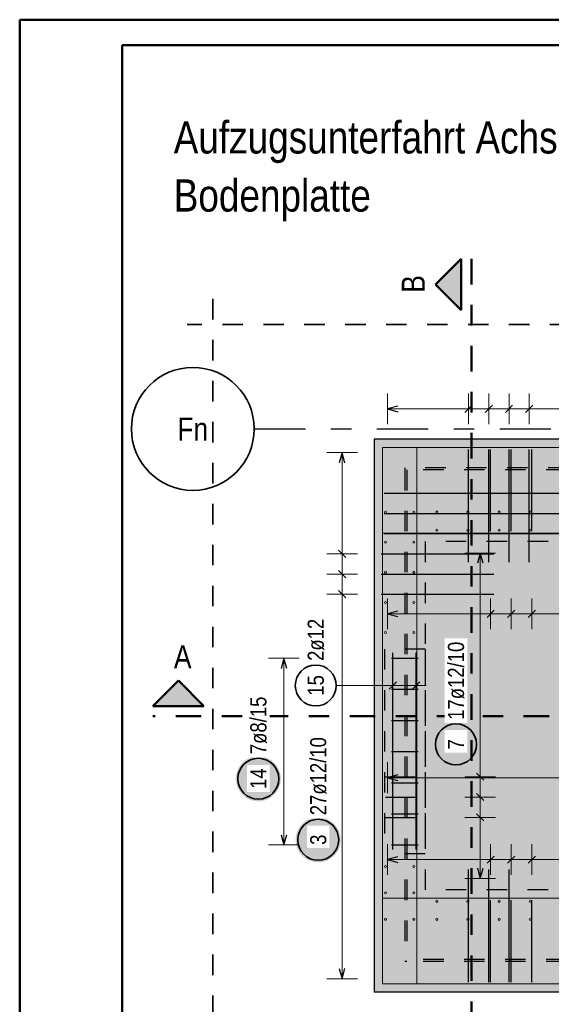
# Model space of a CAD drawing. Header units: millimetres. Extents: x -80 to 34, y 0 to 18.
# Tile 119 of 135: x 0 to 2.6, y 10.04 to 14.85. Entities that reach past the tile are written whole.
import ezdxf
from ezdxf.enums import TextEntityAlignment as Align

# ---------------------------------------------------------------- set-up
doc = ezdxf.new("R2010")
doc.units = ezdxf.units.MM
for name, pattern in [('DASHDOT', [1, 0.5, -0.25, 0, -0.25]), ('DASHDOTX2', [2, 1, -0.5, 0, -0.5]), ('HIDDEN', [0.375, 0.25, -0.125])]:
    doc.linetypes.add(name, pattern=pattern)
for name, color, linetype, lineweight in [('Achsen', 7, 'Continuous', 20), ('Geschnittene Kanten', 7, 'Continuous', 20), ('nplo', 7, 'Continuous', 20)]:
    doc.layers.add(name, color=color, linetype=linetype, lineweight=lineweight)
doc.styles.add('Arial Narrow', font='ARIALN.TTF')

msp = doc.modelspace()

# ---------------------------------------------------------------- hatches: boundary and pattern name
at = {"lineweight": 25, "true_color": 0x0000ff}
for points in [[(2.032037, 13.55784), (2.157037, 13.43284), (2.157037, 13.68284)], [(0.775374, 11.624743), (0.650374, 11.499743), (0.900374, 11.499743)]]:
    msp.add_hatch(color=5, dxfattribs=at).paths.add_polyline_path(points)
at = {"lineweight": 25, "true_color": 0xcef2bf}
msp.add_hatch(color=254, dxfattribs=at).paths.add_polyline_path([(4.631509, 12.802676), (4.631509, 10.102671), (1.731504, 10.102671), (1.731504, 12.802676)])
at = {"lineweight": 25, "true_color": 0xffffff}
for points in [[(2.241467, 11.312591), (2.2414, 11.31643), (2.241199, 11.320264), (2.240864, 11.324089), (2.240396, 11.3279), (2.239796, 11.331692), (2.239063, 11.335461), (2.238199, 11.339202), (2.237205, 11.342911), (2.236083, 11.346583), (2.234833, 11.350213), (2.233457, 11.353797), (2.231957, 11.357332), (2.230334, 11.360812), (2.228591, 11.364233), (2.226729, 11.367591), (2.224752, 11.370882), (2.222661, 11.374102), (2.220459, 11.377247), (2.218148, 11.380313), (2.215732, 11.383297), (2.213213, 11.386195), (2.210594, 11.389003), (2.207879, 11.391718), (2.205071, 11.394337), (2.202173, 11.396856), (2.199189, 11.399272), (2.196123, 11.401583), (2.192978, 11.403785), (2.189758, 11.405876), (2.186467, 11.407853), (2.183109, 11.409715), (2.179687, 11.411458), (2.176208, 11.413081), (2.172673, 11.414581), (2.169089, 11.415957), (2.165459, 11.417207), (2.161787, 11.418329), (2.158078, 11.419323), (2.154337, 11.420187), (2.150568, 11.42092), (2.146776, 11.42152), (2.142965, 11.421988), (2.13914, 11.422323), (2.135306, 11.422524), (2.131467, 11.422591), (2.127628, 11.422524), (2.123793, 11.422323), (2.119969, 11.421988), (2.116158, 11.42152), (2.112365, 11.42092), (2.108596, 11.420187), (2.104855, 11.419323), (2.101147, 11.418329), (2.097475, 11.417207), (2.093844, 11.415957), (2.09026, 11.414581), (2.086726, 11.413081), (2.083246, 11.411458), (2.079825, 11.409715), (2.076467, 11.407853), (2.073176, 11.405876), (2.069955, 11.403785), (2.06681, 11.401583), (2.063744, 11.399272), (2.06076, 11.396856), (2.057862, 11.394337), (2.055054, 11.391718), (2.052339, 11.389003), (2.049721, 11.386195), (2.047202, 11.383297), (2.044785, 11.380313), (2.042475, 11.377247), (2.040273, 11.374102), (2.038181, 11.370882), (2.036204, 11.367591), (2.034342, 11.364233), (2.032599, 11.360812), (2.030977, 11.357332), (2.029476, 11.353797), (2.0281, 11.350213), (2.02685, 11.346583), (2.025728, 11.342911), (2.024734, 11.339202), (2.02387, 11.335461), (2.023138, 11.331692), (2.022537, 11.3279), (2.022069, 11.324089), (2.021735, 11.320264), (2.021534, 11.31643), (2.021467, 11.312591), (2.021534, 11.308752), (2.021735, 11.304917), (2.022069, 11.301093), (2.022537, 11.297282), (2.023138, 11.293489), (2.02387, 11.28972), (2.024734, 11.285979), (2.025728, 11.282271), (2.02685, 11.278599), (2.0281, 11.274968), (2.029476, 11.271384), (2.030977, 11.26785), (2.032599, 11.26437), (2.034342, 11.260949), (2.036204, 11.257591), (2.038181, 11.2543), (2.040273, 11.251079), (2.042475, 11.247934), (2.044785, 11.244868), (2.047202, 11.241884), (2.049721, 11.238986), (2.052339, 11.236178), (2.055054, 11.233463), (2.057862, 11.230845), (2.06076, 11.228326), (2.063744, 11.225909), (2.06681, 11.223599), (2.069955, 11.221397), (2.073176, 11.219305), (2.076467, 11.217328), (2.079825, 11.215466), (2.083246, 11.213723), (2.086726, 11.212101), (2.09026, 11.2106), (2.093844, 11.209224), (2.097475, 11.207974), (2.101147, 11.206852), (2.104855, 11.205858), (2.108596, 11.204994), (2.112365, 11.204262), (2.116158, 11.203661), (2.119969, 11.203193), (2.123793, 11.202859), (2.127628, 11.202658), (2.131467, 11.202591), (2.135306, 11.202658), (2.13914, 11.202859), (2.142965, 11.203193), (2.146776, 11.203661), (2.150568, 11.204262), (2.154337, 11.204994), (2.158078, 11.205858), (2.161787, 11.206852), (2.165459, 11.207974), (2.169089, 11.209224), (2.172673, 11.2106), (2.176208, 11.212101), (2.179687, 11.213723), (2.183109, 11.215466), (2.186467, 11.217328), (2.189758, 11.219305), (2.192978, 11.221397), (2.196123, 11.223599), (2.199189, 11.225909), (2.202173, 11.228326), (2.205071, 11.230845), (2.207879, 11.233463), (2.210594, 11.236178), (2.213213, 11.238986), (2.215732, 11.241884), (2.218148, 11.244868), (2.220459, 11.247934), (2.222661, 11.251079), (2.224752, 11.2543), (2.226729, 11.257591), (2.228591, 11.260949), (2.230334, 11.26437), (2.231957, 11.26785), (2.233457, 11.271384), (2.234833, 11.274968), (2.236083, 11.278599), (2.237205, 11.282271), (2.238199, 11.285979), (2.239063, 11.28972), (2.239796, 11.293489), (2.240396, 11.297282), (2.240864, 11.301093), (2.241199, 11.304917)], [(1.276014, 11.144886), (1.275947, 11.148725), (1.275746, 11.15256), (1.275412, 11.156384), (1.274944, 11.160195), (1.274343, 11.163988), (1.27361, 11.167757), (1.272747, 11.171498), (1.271753, 11.175206), (1.27063, 11.178878), (1.26938, 11.182509), (1.268004, 11.186093), (1.266504, 11.189627), (1.264881, 11.193107), (1.263138, 11.196528), (1.261277, 11.199886), (1.259299, 11.203177), (1.257208, 11.206398), (1.255006, 11.209543), (1.252695, 11.212609), (1.250279, 11.215593), (1.24776, 11.218491), (1.245142, 11.221299), (1.242427, 11.224014), (1.239619, 11.226632), (1.236721, 11.229151), (1.233737, 11.231568), (1.230671, 11.233878), (1.227525, 11.23608), (1.224305, 11.238172), (1.221014, 11.240149), (1.217656, 11.242011), (1.214235, 11.243754), (1.210755, 11.245376), (1.207221, 11.246877), (1.203636, 11.248253), (1.200006, 11.249503), (1.196334, 11.250625), (1.192626, 11.251619), (1.188884, 11.252483), (1.185115, 11.253215), (1.181323, 11.253816), (1.177512, 11.254284), (1.173687, 11.254618), (1.169853, 11.254819), (1.166014, 11.254886), (1.162175, 11.254819), (1.158341, 11.254618), (1.154516, 11.254284), (1.150705, 11.253816), (1.146913, 11.253215), (1.143144, 11.252483), (1.139403, 11.251619), (1.135694, 11.250625), (1.132022, 11.249503), (1.128392, 11.248253), (1.124807, 11.246877), (1.121273, 11.245376), (1.117793, 11.243754), (1.114372, 11.242011), (1.111014, 11.240149), (1.107723, 11.238172), (1.104503, 11.23608), (1.101358, 11.233878), (1.098291, 11.231568), (1.095308, 11.229151), (1.09241, 11.226632), (1.089602, 11.224014), (1.086887, 11.221299), (1.084268, 11.218491), (1.081749, 11.215593), (1.079333, 11.212609), (1.077022, 11.209543), (1.07482, 11.206398), (1.072729, 11.203177), (1.070751, 11.199886), (1.06889, 11.196528), (1.067147, 11.193107), (1.065524, 11.189627), (1.064024, 11.186093), (1.062648, 11.182509), (1.061398, 11.178878), (1.060275, 11.175206), (1.059282, 11.171498), (1.058418, 11.167757), (1.057685, 11.163988), (1.057085, 11.160195), (1.056617, 11.156384), (1.056282, 11.15256), (1.056081, 11.148725), (1.056014, 11.144886), (1.056081, 11.141047), (1.056282, 11.137213), (1.056617, 11.133388), (1.057085, 11.129577), (1.057685, 11.125785), (1.058418, 11.122016), (1.059282, 11.118275), (1.060275, 11.114566), (1.061398, 11.110894), (1.062648, 11.107264), (1.064024, 11.10368), (1.065524, 11.100145), (1.067147, 11.096666), (1.06889, 11.093244), (1.070751, 11.089886), (1.072729, 11.086595), (1.07482, 11.083375), (1.077022, 11.08023), (1.079333, 11.077164), (1.081749, 11.07418), (1.084268, 11.071282), (1.086887, 11.068474), (1.089602, 11.065759), (1.09241, 11.06314), (1.095308, 11.060621), (1.098291, 11.058205), (1.101358, 11.055894), (1.104503, 11.053692), (1.107723, 11.051601), (1.111014, 11.049624), (1.114372, 11.047762), (1.117793, 11.046019), (1.121273, 11.044396), (1.124807, 11.042896), (1.128392, 11.04152), (1.132022, 11.04027), (1.135694, 11.039148), (1.139403, 11.038154), (1.143144, 11.03729), (1.146913, 11.036557), (1.150705, 11.035957), (1.154516, 11.035489), (1.158341, 11.035154), (1.162175, 11.034953), (1.166014, 11.034886), (1.169853, 11.034953), (1.173687, 11.035154), (1.177512, 11.035489), (1.181323, 11.035957), (1.185115, 11.036557), (1.188884, 11.03729), (1.192626, 11.038154), (1.196334, 11.039148), (1.200006, 11.04027), (1.203636, 11.04152), (1.207221, 11.042896), (1.210755, 11.044396), (1.214235, 11.046019), (1.217656, 11.047762), (1.221014, 11.049624), (1.224305, 11.051601), (1.227525, 11.053692), (1.230671, 11.055894), (1.233737, 11.058205), (1.236721, 11.060621), (1.239619, 11.06314), (1.242427, 11.065759), (1.245142, 11.068474), (1.24776, 11.071282), (1.250279, 11.07418), (1.252695, 11.077164), (1.255006, 11.08023), (1.257208, 11.083375), (1.259299, 11.086595), (1.261277, 11.089886), (1.263138, 11.093244), (1.264881, 11.096666), (1.266504, 11.100145), (1.268004, 11.10368), (1.26938, 11.107264), (1.27063, 11.110894), (1.271753, 11.114566), (1.272747, 11.118275), (1.27361, 11.122016), (1.274343, 11.125785), (1.274944, 11.129577), (1.275412, 11.133388), (1.275746, 11.137213)], [(1.568461, 10.846812), (1.568394, 10.850651), (1.568193, 10.854485), (1.567859, 10.85831), (1.567391, 10.862121), (1.56679, 10.865913), (1.566058, 10.869682), (1.565194, 10.873423), (1.5642, 10.877132), (1.563078, 10.880804), (1.561828, 10.884434), (1.560452, 10.888019), (1.558951, 10.891553), (1.557329, 10.895033), (1.555586, 10.898454), (1.553724, 10.901812), (1.551747, 10.905103), (1.549655, 10.908323), (1.547453, 10.911468), (1.545143, 10.914535), (1.542726, 10.917518), (1.540207, 10.920416), (1.537589, 10.923224), (1.534874, 10.925939), (1.532066, 10.928558), (1.529168, 10.931077), (1.526184, 10.933493), (1.523118, 10.935804), (1.519973, 10.938006), (1.516752, 10.940097), (1.513461, 10.942075), (1.510103, 10.943936), (1.506682, 10.945679), (1.503202, 10.947302), (1.499668, 10.948802), (1.496084, 10.950178), (1.492453, 10.951428), (1.488781, 10.952551), (1.485073, 10.953544), (1.481332, 10.954408), (1.477563, 10.955141), (1.47377, 10.955741), (1.469959, 10.956209), (1.466135, 10.956544), (1.4623, 10.956745), (1.458461, 10.956812), (1.454622, 10.956745), (1.450788, 10.956544), (1.446963, 10.956209), (1.443152, 10.955741), (1.43936, 10.955141), (1.435591, 10.954408), (1.43185, 10.953544), (1.428141, 10.952551), (1.424469, 10.951428), (1.420839, 10.950178), (1.417255, 10.948802), (1.41372, 10.947302), (1.410241, 10.945679), (1.406819, 10.943936), (1.403461, 10.942075), (1.40017, 10.940097), (1.39695, 10.938006), (1.393805, 10.935804), (1.390739, 10.933493), (1.387755, 10.931077), (1.384857, 10.928558), (1.382049, 10.925939), (1.379334, 10.923224), (1.376715, 10.920416), (1.374196, 10.917518), (1.37178, 10.914535), (1.369469, 10.911468), (1.367267, 10.908323), (1.365176, 10.905103), (1.363199, 10.901812), (1.361337, 10.898454), (1.359594, 10.895033), (1.357971, 10.891553), (1.356471, 10.888019), (1.355095, 10.884434), (1.353845, 10.880804), (1.352723, 10.877132), (1.351729, 10.873423), (1.350865, 10.869682), (1.350133, 10.865913), (1.349532, 10.862121), (1.349064, 10.85831), (1.348729, 10.854485), (1.348528, 10.850651), (1.348461, 10.846812), (1.348528, 10.842973), (1.348729, 10.839139), (1.349064, 10.835314), (1.349532, 10.831503), (1.350133, 10.827711), (1.350865, 10.823942), (1.351729, 10.8202), (1.352723, 10.816492), (1.353845, 10.81282), (1.355095, 10.80919), (1.356471, 10.805605), (1.357971, 10.802071), (1.359594, 10.798591), (1.361337, 10.79517), (1.363199, 10.791812), (1.365176, 10.788521), (1.367267, 10.785301), (1.369469, 10.782155), (1.37178, 10.779089), (1.374196, 10.776105), (1.376715, 10.773207), (1.379334, 10.770399), (1.382049, 10.767684), (1.384857, 10.765066), (1.387755, 10.762547), (1.390739, 10.760131), (1.393805, 10.75782), (1.39695, 10.755618), (1.40017, 10.753527), (1.403461, 10.751549), (1.406819, 10.749688), (1.410241, 10.747944), (1.41372, 10.746322), (1.417255, 10.744822), (1.420839, 10.743446), (1.424469, 10.742196), (1.428141, 10.741073), (1.43185, 10.740079), (1.435591, 10.739216), (1.43936, 10.738483), (1.443152, 10.737882), (1.446963, 10.737414), (1.450788, 10.73708), (1.454622, 10.736879), (1.458461, 10.736812), (1.4623, 10.736879), (1.466135, 10.73708), (1.469959, 10.737414), (1.47377, 10.737882), (1.477563, 10.738483), (1.481332, 10.739216), (1.485073, 10.740079), (1.488781, 10.741073), (1.492453, 10.742196), (1.496084, 10.743446), (1.499668, 10.744822), (1.503202, 10.746322), (1.506682, 10.747944), (1.510103, 10.749688), (1.513461, 10.751549), (1.516752, 10.753527), (1.519973, 10.755618), (1.523118, 10.75782), (1.526184, 10.760131), (1.529168, 10.762547), (1.532066, 10.765066), (1.534874, 10.767684), (1.537589, 10.770399), (1.540207, 10.773207), (1.542726, 10.776105), (1.545143, 10.779089), (1.547453, 10.782155), (1.549655, 10.785301), (1.551747, 10.788521), (1.553724, 10.791812), (1.555586, 10.79517), (1.557329, 10.798591), (1.558951, 10.802071), (1.560452, 10.805605), (1.561828, 10.80919), (1.563078, 10.81282), (1.5642, 10.816492), (1.565194, 10.8202), (1.566058, 10.823942), (1.56679, 10.827711), (1.567391, 10.831503), (1.567859, 10.835314), (1.568193, 10.839139)]]:
    msp.add_hatch(color=7, dxfattribs=at).paths.add_polyline_path(points)

# ---------------------------------------------------------------- linework, layer by layer
at = {"color": 4, "linetype": 'Continuous', "lineweight": 50}
for p, q in [((21.025, 14.85), (0, 14.85)), ((0, 14.85), (0, 0)), ((20.9, 14.725), (0.5, 14.725)), ((0.5, 14.725), (0.5, 0.125)), ((2.032037, 13.55784), (2.157037, 13.68284)), ((2.157037, 13.68284), (2.157037, 13.43284)), ((2.157037, 13.43284), (2.032037, 13.55784)), ((0.650374, 11.499743), (0.775374, 11.624743)), ((0.775374, 11.624743), (0.900374, 11.499743)), ((0.900374, 11.499743), (0.650374, 11.499743))]:
    msp.add_line(p, q, dxfattribs=at)
at = {"color": 4, "linetype": 'DASHDOT', "lineweight": 50, "ltscale": 0.25}
for p, q in [((2.207037, 13.68284), (2.207037, 8.770969)), ((2.207037, 13.68284), (2.207037, 8.770969)), ((5.562246, 11.449743), (0.650374, 11.449743)), ((5.562246, 11.449743), (0.650374, 11.449743))]:
    msp.add_line(p, q, dxfattribs=at)
at = {"color": 2, "linetype": 'HIDDEN', "lineweight": 35, "ltscale": 0.25}
for p, q in [((0.943248, 13.486666), (0.943248, 9.341545)), ((5.290588, 13.361666), (0.818248, 13.361666))]:
    msp.add_line(p, q, dxfattribs=at)
at = {"color": 5, "linetype": 'Continuous', "lineweight": 18}
for p, q in [((1.797504, 13.025084), (1.797504, 12.875084)), ((2.192933, 12.875084), (2.192933, 13.025084)), ((2.29179, 12.875084), (2.29179, 13.025084)), ((2.390648, 12.875084), (2.390648, 13.025084)), ((2.489505, 12.875084), (2.489505, 13.025084)), ((4.565509, 12.950084), (1.797504, 12.950084)), ((1.65, 12.736676), (1.5, 12.736676)), ((1.575, 10.168671), (1.575, 12.736676)), ((1.5, 12.242829), (1.65, 12.242829)), ((2.325237, 12.246676), (2.175237, 12.246676)), ((2.250237, 12.246676), (2.250237, 10.658672)), ((1.5, 12.144059), (1.65, 12.144059)), ((1.5, 12.04529), (1.65, 12.04529)), ((1.797504, 12.025084), (1.797504, 11.875084)), ((2.300866, 11.875084), (2.300866, 12.025084)), ((2.401538, 11.875084), (2.401538, 12.025084)), ((2.50221, 11.875084), (2.50221, 12.025084)), ((4.515658, 11.950084), (1.797504, 11.950084)), ((1.366014, 11.733673), (1.216014, 11.733673)), ((1.291014, 11.733673), (1.291014, 10.821674)), ((1.822861, 11.525), (1.822861, 11.675)), ((1.936568, 11.525), (1.936568, 11.675)), ((1.546453, 11.6), (1.772861, 11.6)), ((1.986568, 11.6), (1.772861, 11.6)), ((1.797504, 11.225084), (1.797504, 11.075084)), ((2.325237, 11.154923), (2.175237, 11.154923)), ((4.565509, 11.150084), (1.797504, 11.150084)), ((2.325237, 11.055673), (2.175237, 11.055673)), ((2.325237, 10.956423), (2.175237, 10.956423)), ((1.216014, 10.821674), (1.366014, 10.821674)), ((1.797504, 10.825084), (1.797504, 10.675084)), ((2.300866, 10.675084), (2.300866, 10.825084)), ((2.401538, 10.675084), (2.401538, 10.825084)), ((2.50221, 10.675084), (2.50221, 10.825084)), ((4.515658, 10.750084), (1.797504, 10.750084)), ((2.175237, 10.658672), (2.325237, 10.658672)), ((1.5, 10.168671), (1.65, 10.168671))]:
    msp.add_line(p, q, dxfattribs=at)
at = {"color": 3, "linetype": 'Continuous', "lineweight": 25}
for p, q in [((1.847504, 12.963481), (1.797504, 12.950084)), ((1.797504, 12.950084), (1.847504, 12.936686)), ((2.175255, 12.932406), (2.210611, 12.967761)), ((2.274113, 12.932406), (2.309468, 12.967761)), ((2.37297, 12.932406), (2.408325, 12.967761)), ((2.471827, 12.932406), (2.507183, 12.967761)), ((1.575, 12.736676), (1.561603, 12.686676)), ((1.588397, 12.686676), (1.575, 12.736676)), ((2.192933, 12.202676), (2.192933, 12.752676)), ((2.29179, 12.202676), (2.29179, 12.752676)), ((2.300866, 12.352676), (2.300866, 12.752676)), ((2.390648, 12.202676), (2.390648, 12.752676)), ((2.401538, 12.352676), (2.401538, 12.752676)), ((2.489505, 12.202676), (2.489505, 12.752676)), ((2.50221, 12.352676), (2.50221, 12.752676)), ((1.781504, 12.539137), (4.581509, 12.539137)), ((1.781504, 12.440368), (4.581509, 12.440368)), ((1.781504, 12.341598), (4.581509, 12.341598)), ((1.557322, 12.260506), (1.592678, 12.225151)), ((1.766504, 12.242829), (2.316504, 12.242829)), ((2.250237, 12.246676), (2.23684, 12.196676)), ((2.263635, 12.196676), (2.250237, 12.246676)), ((1.557322, 12.161737), (1.592678, 12.126382)), ((1.766504, 12.144059), (2.316504, 12.144059)), ((1.557322, 12.062968), (1.592678, 12.027612)), ((1.766504, 12.04529), (2.316504, 12.04529)), ((2.283188, 11.932406), (2.318543, 11.967761)), ((2.38386, 11.932406), (2.419216, 11.967761)), ((2.484533, 11.932406), (2.519888, 11.967761)), ((1.847504, 11.963481), (1.797504, 11.950084)), ((1.797504, 11.950084), (1.847504, 11.936686)), ((1.291014, 11.733673), (1.277617, 11.683673)), ((1.304412, 11.683673), (1.291014, 11.733673)), ((1.816661, 11.733673), (1.946504, 11.733673)), ((1.822861, 10.800204), (1.822861, 11.760204)), ((1.936568, 10.800204), (1.936568, 11.760204)), ((1.805183, 11.582322), (1.840539, 11.617678)), ((1.91889, 11.582322), (1.954245, 11.617678)), ((1.816661, 11.581674), (1.946504, 11.581674)), ((1.816661, 11.429674), (1.946504, 11.429674)), ((1.816661, 11.277674), (1.946504, 11.277674)), ((1.786504, 11.154923), (1.936504, 11.154923)), ((1.847504, 11.163481), (1.797504, 11.150084)), ((2.267915, 11.137246), (2.23256, 11.172601)), ((1.797504, 11.150084), (1.847504, 11.136686)), ((1.816661, 11.125674), (1.946504, 11.125674)), ((1.786504, 11.055673), (1.936504, 11.055673)), ((2.267915, 11.037995), (2.23256, 11.073351)), ((1.816661, 10.973674), (1.946504, 10.973674)), ((2.267915, 10.938745), (2.23256, 10.974101)), ((1.786504, 10.956423), (1.936504, 10.956423)), ((1.277617, 10.871674), (1.291014, 10.821674)), ((1.291014, 10.821674), (1.304412, 10.871674)), ((1.816661, 10.821674), (1.946504, 10.821674)), ((2.283188, 10.732406), (2.318543, 10.767761)), ((2.38386, 10.732406), (2.419216, 10.767761)), ((2.484533, 10.732406), (2.519888, 10.767761)), ((1.847504, 10.763481), (1.797504, 10.750084)), ((1.797504, 10.750084), (1.847504, 10.736686)), ((2.192933, 10.152671), (2.192933, 10.702671)), ((2.23684, 10.708672), (2.250237, 10.658672)), ((2.250237, 10.658672), (2.263635, 10.708672)), ((2.29179, 10.152671), (2.29179, 10.702671)), ((2.390648, 10.152671), (2.390648, 10.702671)), ((2.300866, 10.152671), (2.300866, 10.552671)), ((2.401538, 10.152671), (2.401538, 10.552671)), ((2.50221, 10.152671), (2.50221, 10.552671)), ((1.561603, 10.218671), (1.575, 10.168671)), ((1.575, 10.168671), (1.588397, 10.218671))]:
    msp.add_line(p, q, dxfattribs=at)
at = {"color": 3, "linetype": 'HIDDEN', "lineweight": 25, "ltscale": 0.25}
for p, q in [((4.481509, 12.662676), (1.881504, 12.662676)), ((1.881504, 12.662676), (1.881504, 12.652676)), ((1.881504, 12.652676), (1.881504, 10.252671)), ((4.471509, 12.652676), (1.891504, 12.652676)), ((1.891504, 12.652676), (1.891504, 10.262671)), ((4.381509, 12.302676), (1.981504, 12.302676)), ((1.981504, 12.302676), (1.981504, 10.602671)), ((1.981661, 11.777673), (1.781661, 11.777673)), ((1.781661, 11.777673), (1.781661, 10.777673)), ((1.981661, 11.777673), (1.981661, 10.777673)), ((1.981661, 10.777673), (1.781661, 10.777673)), ((4.381509, 10.602671), (1.981504, 10.602671)), ((1.891504, 10.252671), (1.881504, 10.252671)), ((4.471509, 10.262671), (1.891504, 10.262671)), ((4.471509, 10.252671), (1.891504, 10.252671))]:
    msp.add_line(p, q, dxfattribs=at)
at = {"color": 2, "linetype": 'Continuous', "lineweight": 35}
for centre in [(1.446453, 11.6), (2.131467, 11.312591), (1.166014, 11.144886), (1.458461, 10.846812)]:
    msp.add_circle(centre, 0.1, dxfattribs=at)
at = {"layer": 'Achsen', "color": 3, "linetype": 'DASHDOTX2', "lineweight": 25, "ltscale": 0.25}
msp.add_line((1.145659, 12.85267), (4.262127, 12.85267), dxfattribs=at)
at = {"layer": 'Achsen', "color": 2, "linetype": 'Continuous', "lineweight": 35}
msp.add_circle((0.845659, 12.85267), 0.3, dxfattribs=at)
at = {"layer": 'Geschnittene Kanten', "color": 3, "linetype": 'Continuous', "lineweight": 25}
for p, q in [((4.631509, 12.802676), (1.731504, 12.802676)), ((1.731504, 12.802676), (1.731504, 10.102671)), ((4.631509, 10.102671), (1.731504, 10.102671))]:
    msp.add_line(p, q, dxfattribs=at)
at = {"layer": 'nplo', "color": 9, "linetype": 'Continuous', "lineweight": 0}
for p, q in [((1.772504, 12.343676), (1.772504, 12.761676)), ((1.772504, 12.761676), (2.566504, 12.761676)), ((1.940504, 12.761676), (1.772504, 12.761676)), ((1.772504, 12.761676), (1.772504, 11.767676)), ((1.931504, 12.761676), (4.431509, 12.761676)), ((1.940504, 11.767676), (1.940504, 12.761676)), ((2.566504, 12.343676), (1.772504, 12.343676)), ((1.931504, 12.343676), (4.431509, 12.343676)), ((1.772504, 10.602671), (1.772504, 12.302676)), ((1.940504, 10.602671), (1.940504, 12.302676)), ((1.772504, 10.143671), (1.772504, 11.137671)), ((1.940504, 11.137671), (1.940504, 10.143671)), ((2.566504, 10.561671), (1.772504, 10.561671)), ((1.772504, 10.561671), (1.772504, 10.143671)), ((1.931504, 10.561671), (4.431509, 10.561671)), ((1.772504, 10.143671), (2.566504, 10.143671)), ((1.940504, 10.143671), (1.772504, 10.143671)), ((1.931504, 10.143671), (4.431509, 10.143671))]:
    msp.add_line(p, q, dxfattribs=at)
for centre in [(1.787504, 12.446519), (1.787504, 12.446519), (1.925661, 12.446519), (1.925661, 12.446519), (2.037661, 12.446676), (2.037661, 12.446676), (2.190184, 12.446676), (2.190184, 12.446676), (2.342707, 12.446676), (2.342707, 12.446676), (2.49523, 12.446676), (2.49523, 12.446676), (2.037661, 12.358676), (2.037661, 12.358676), (2.190184, 12.358676), (2.190184, 12.358676), (2.342707, 12.358676), (2.342707, 12.358676), (2.49523, 12.358676), (2.49523, 12.358676), (1.787504, 12.299557), (1.787504, 12.299557), (1.925661, 12.299557), (1.925661, 12.299557), (1.787504, 12.152595), (1.787504, 12.152595), (1.925661, 12.152595), (1.925661, 12.152595), (1.787504, 12.005633), (1.787504, 12.005633), (1.925661, 12.005633), (1.925661, 12.005633), (1.787504, 11.858671), (1.787504, 11.858671), (1.925661, 11.858671), (1.925661, 11.858671), (1.787504, 10.716678), (1.787504, 10.716678), (1.925661, 10.716678), (1.925661, 10.716678), (1.787504, 10.587754), (1.787504, 10.587754), (1.925661, 10.587754), (1.925661, 10.587754), (2.037661, 10.546675), (2.037661, 10.546675), (2.190184, 10.546675), (2.190184, 10.546675), (2.342707, 10.546675), (2.342707, 10.546675), (2.49523, 10.546675), (2.49523, 10.546675), (1.787504, 10.45883), (1.787504, 10.45883), (1.925661, 10.45883), (1.925661, 10.45883), (2.037661, 10.458673), (2.037661, 10.458673), (2.190184, 10.458673), (2.190184, 10.458673), (2.342707, 10.458673), (2.342707, 10.458673), (2.49523, 10.458673), (2.49523, 10.458673)]:
    msp.add_circle(centre, 0.005, dxfattribs=at)

# ---------------------------------------------------------------- texts
at = {"color": 1, "lineweight": 70, "style": 'Arial Narrow'}
for s, p in [('Aufzugsunterfahrt Achse Fn / 10n - 11n   M. 1:25', (0.752606, 14.19688)), ('Bodenplatte', (0.752606, 13.91338))]:
    msp.add_text(s, height=0.1575, dxfattribs=at).set_placement(p)
at = {"color": 4, "lineweight": 50, "style": 'Arial Narrow'}
msp.add_text('B', height=0.1125, rotation=90, dxfattribs=at).set_placement((1.979267, 13.517234))
msp.add_text('A', height=0.1125, dxfattribs=at).set_placement((0.753437, 11.684099))
at = {"color": 2, "lineweight": 35, "char_height": 0.07875, "attachment_point": 1, "rotation": 90, "line_spacing_factor": 0.9, "style": 'Arial Narrow'}
for s, insert in [('2ø12', (1.407078, 11.72)), ('15', (1.407078, 11.550387))]:
    msp.add_mtext(s, dxfattribs=dict(at, insert=insert))
at = {"layer": 'Achsen', "color": 4, "lineweight": 50, "style": 'Arial Narrow'}
msp.add_text('Fn', height=0.1125, dxfattribs=at).set_placement((0.845659, 12.851842), align=Align.MIDDLE_CENTER)

# ---------------------------------------------------------------- next in the draw order: texts
at = {"color": 2, "lineweight": 35, "char_height": 0.07875, "attachment_point": 1, "rotation": 90, "line_spacing_factor": 0.9, "style": 'Arial Narrow', "bg_fill": 3, "box_fill_scale": 1.2, "bg_fill_color": 256, "bg_fill_true_color": 13158600, "bg_fill_transparency": 0}
for s, insert in [('17ø12/10', (2.092092, 11.432591)), ('7ø8/15', (1.126639, 11.264886)), ('27ø12/10', (1.419086, 10.966812)), ('7', (2.092092, 11.287784)), ('14', (1.126639, 11.095274)), ('3', (1.419086, 10.822006))]:
    msp.add_mtext(s, dxfattribs=dict(at, insert=insert))

doc.saveas('drawing.dxf')
